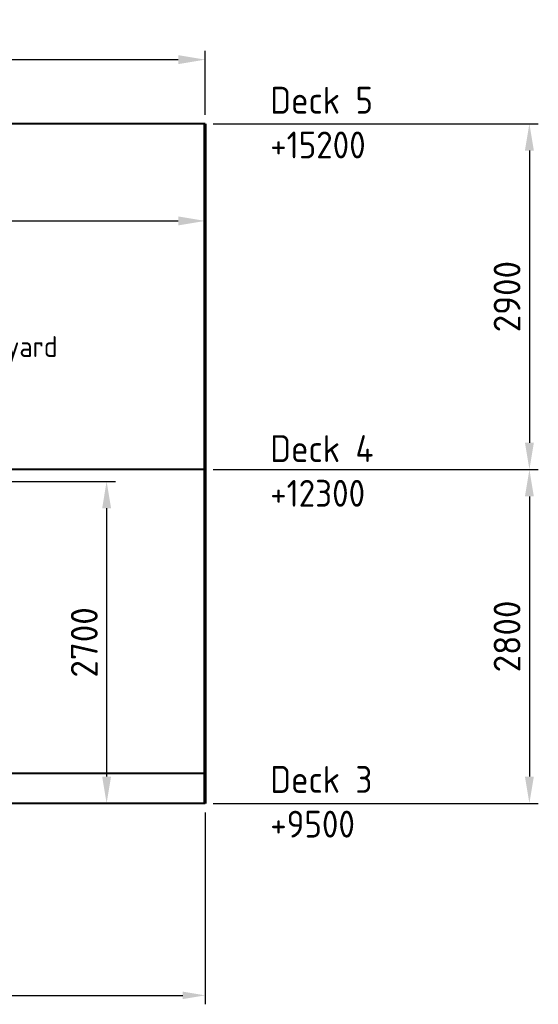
# Model space of a CAD drawing. Header units: millimetres. Extents: x 0 to 62175, y 0 to 44550.
# Tile 28 of 38: x 21187 to 25540, y 26763 to 35021. Entities that reach past the tile are written whole.
import ezdxf

# ---------------------------------------------------------------- set-up
doc = ezdxf.new("R2010")
doc.units = ezdxf.units.MM
doc.layers.add('AM_5', color=3, linetype='Continuous', lineweight=25)
doc.layers.add('Schott', color=1, linetype='Continuous', lineweight=70)
for name, color, linetype in [('Bemaßung', 3, 'Continuous'), ('GRUNDRISS', 7, 'Continuous'), ('Text', 3, 'Continuous')]:
    doc.layers.add(name, color=color, linetype=linetype)
doc.styles.add('DIN', font='Din.shx')
doc.styles.get("Standard").update_dxf_attribs({"font": 'ISOCP.SHX'})
doc.dimstyles.new('AM_ISO', dxfattribs={"dimscale": 75, "dimtxt": 3.5, "dimasz": 2.5, "dimexe": 1, "dimexo": 1, "dimgap": 1.5, "dimtad": 1, "dimdsep": 46, "dimtxsty": 'Standard', "dimcen": 0, "dimclrd": 256, "dimclre": 256, "dimclrt": 2, "dimadec": 0, "dimazin": 2, "dimtp": 0.1, "dimtm": 0.1, "dimtfac": 0.71, "dimtdec": 3, "dimtmove": 0, "dimatfit": 3, "dimfxl": 0, "dimtzin": 0, "dimlwd": -1, "dimlwe": -1, "dimarcsym": 0})
doc.dimstyles.new('M1_75', dxfattribs={"dimscale": 75, "dimtxt": 3, "dimasz": 3, "dimexe": 1, "dimexo": 1, "dimgap": 1, "dimtad": 1, "dimdec": 0, "dimzin": 0, "dimdsep": 46, "dimtxsty": 'DIN', "dimcen": 3, "dimclrd": 256, "dimclre": 256, "dimclrt": 2, "dimadec": 0, "dimazin": 0, "dimtfac": 1, "dimtdec": 0, "dimtmove": 0, "dimatfit": 3, "dimfxl": 0, "dimtvp": 1.4, "dimtolj": 1, "dimtzin": 0, "dimlwd": -1, "dimlwe": -1, "dimarcsym": 0})

# ---------------------------------------------------------------- blocks, each defined once
blk = doc.blocks.new('*D196')
at = {"layer": 'AM_5'}
for p, q in [((18493.2, 28373.2), (18493.2, 26763.4)), ((22743.2, 28373.2), (22743.2, 26763.4)), ((18680.7, 26838.4), (22555.7, 26838.4))]:
    blk.add_line(p, q, dxfattribs=at)
for points in [[(18680.7, 26869.6), (18680.7, 26807.1), (18493.2, 26838.4)], [(22555.7, 26869.6), (22555.7, 26807.1), (22743.2, 26838.4)]]:
    blk.add_solid(points, dxfattribs=at)
at = {"layer": 'Defpoints', "color": 0}
for p in [(18493.2, 28448.2), (22743.2, 28448.2), (22743.2, 26838.4)]:
    blk.add_point(p, dxfattribs=at)
at = {"layer": 'AM_5', "color": 2, "insert": (20618.2, 27082.2), "char_height": 262.5, "attachment_point": 5}
blk.add_mtext('4250', dxfattribs=at)
blk = doc.blocks.new('*D221')
at = {"layer": 'Bemaßung'}
for p, q in [((18453.2, 31419.2), (18453.2, 33408.3)), ((22743.2, 31322.6), (22743.2, 33408.3)), ((18678.2, 33333.3), (22518.2, 33333.3))]:
    blk.add_line(p, q, dxfattribs=at)
for points in [[(18678.2, 33370.8), (18678.2, 33295.8), (18453.2, 33333.3)], [(22518.2, 33370.8), (22518.2, 33295.8), (22743.2, 33333.3)]]:
    blk.add_solid(points, dxfattribs=at)
at = {"layer": 'Defpoints', "color": 0}
for p in [(22743.2, 33333.3), (18453.2, 31344.2), (22743.2, 31247.6)]:
    blk.add_point(p, dxfattribs=at)
at = {"layer": 'Bemaßung', "color": 2, "insert": (20598.2, 33520.8), "char_height": 225, "attachment_point": 5, "style": 'DIN'}
blk.add_mtext('\\A1;4290', dxfattribs=at)
blk = doc.blocks.new('*D226')
at = {"layer": 'Bemaßung'}
for p, q in [((22812.2, 31248.2), (25540.2, 31248.2)), ((25465.2, 31023.2), (25465.2, 28673.2)), ((22812.2, 28448.2), (25540.2, 28448.2))]:
    blk.add_line(p, q, dxfattribs=at)
for points in [[(25427.7, 31023.2), (25502.7, 31023.2), (25465.2, 31248.2)], [(25427.7, 28673.2), (25502.7, 28673.2), (25465.2, 28448.2)]]:
    blk.add_solid(points, dxfattribs=at)
at = {"layer": 'Defpoints', "color": 0}
for p in [(22737.2, 31248.2), (22737.2, 28448.2), (25465.2, 28448.2)]:
    blk.add_point(p, dxfattribs=at)
at = {"layer": 'Bemaßung', "color": 2, "insert": (25277.7, 29848.2), "char_height": 225, "attachment_point": 5, "rotation": 90, "style": 'DIN'}
blk.add_mtext('\\A1;2800', dxfattribs=at)
blk = doc.blocks.new('*D227')
at = {"layer": 'Bemaßung'}
for p, q in [((22812.2, 34148.2), (25540.2, 34148.2)), ((25465.2, 33923.2), (25465.2, 31473.2)), ((22812.2, 31248.2), (25540.2, 31248.2))]:
    blk.add_line(p, q, dxfattribs=at)
for points in [[(25427.7, 33923.2), (25502.7, 33923.2), (25465.2, 34148.2)], [(25427.7, 31473.2), (25502.7, 31473.2), (25465.2, 31248.2)]]:
    blk.add_solid(points, dxfattribs=at)
at = {"layer": 'Defpoints', "color": 0}
for p in [(22737.2, 34148.2), (22737.2, 31248.2), (25465.2, 31248.2)]:
    blk.add_point(p, dxfattribs=at)
at = {"layer": 'Bemaßung', "color": 2, "insert": (25277.7, 32698.2), "char_height": 225, "attachment_point": 5, "rotation": 90, "style": 'DIN'}
blk.add_mtext('\\A1;2900', dxfattribs=at)
blk = doc.blocks.new('*D228')
at = {"layer": 'Bemaßung'}
for p, q in [((18493.2, 30169.9), (18493.2, 34760.6)), ((18718.2, 34685.6), (22518.2, 34685.6)), ((22743.2, 34223.2), (22743.2, 34760.6))]:
    blk.add_line(p, q, dxfattribs=at)
for points in [[(18718.2, 34723.1), (18718.2, 34648.1), (18493.2, 34685.6)], [(22518.2, 34723.1), (22518.2, 34648.1), (22743.2, 34685.6)]]:
    blk.add_solid(points, dxfattribs=at)
at = {"layer": 'Defpoints', "color": 0}
for p in [(22743.2, 34685.6), (22743.2, 34148.2), (18493.2, 30094.9)]:
    blk.add_point(p, dxfattribs=at)
at = {"layer": 'Bemaßung', "color": 2, "insert": (20618.2, 34873.1), "char_height": 225, "attachment_point": 5, "style": 'DIN'}
blk.add_mtext('\\A1;4250', dxfattribs=at)
blk = doc.blocks.new('*D215')
at = {"layer": 'Bemaßung'}
for p, q in [((20864.9, 31148.1), (21991.6, 31148.1)), ((21916.6, 30923.1), (21916.6, 28673.2)), ((20864.9, 28448.2), (21991.6, 28448.2))]:
    blk.add_line(p, q, dxfattribs=at)
for points in [[(21879.1, 30923.1), (21954.1, 30923.1), (21916.6, 31148.1)], [(21879.1, 28673.2), (21954.1, 28673.2), (21916.6, 28448.2)]]:
    blk.add_solid(points, dxfattribs=at)
at = {"layer": 'Defpoints', "color": 0}
for p in [(20789.9, 31148.1), (20789.9, 28448.2), (21916.6, 28448.2)]:
    blk.add_point(p, dxfattribs=at)
at = {"layer": 'Bemaßung', "color": 2, "insert": (21729.1, 29798.2), "char_height": 225, "attachment_point": 5, "rotation": 90, "style": 'DIN'}
blk.add_mtext('\\A1;2700', dxfattribs=at)

msp = doc.modelspace()

# ---------------------------------------------------------------- linework, layer by layer
at = {"layer": 'GRUNDRISS', "lineweight": 40}
for p, q in [((22743.18, 34148.222), (5068.174, 34148.222)), ((22743.18, 31248.222), (20616.016, 31248.222)), ((22743.18, 28698.222), (5068.174, 28698.222)), ((22743.18, 28448.222), (5068.174, 28448.222))]:
    msp.add_line(p, q, dxfattribs=at)
at = {"layer": 'Schott'}
msp.add_line((22743.18, 28448.222), (22743.18, 34148.222), dxfattribs=at)

# ---------------------------------------------------------------- texts
at = {"char_height": 225, "width": 6544.42538, "attachment_point": 1}
for s, insert in [('Deck 5\\P+15200', (23290.15, 34457.68)), ('Deck 4\\P+12300 ', (23290.15, 31536.26)), ('Deck 3\\P+9500 ', (23290.15, 28761.832))]:
    msp.add_mtext(s, dxfattribs=dict(at, insert=insert))
at = {"layer": 'Text', "lineweight": 30}
msp.add_text('cover built by yard', height=175, dxfattribs=at).set_placement((19611.81, 32192.061))

# ---------------------------------------------------------------- dimensions: what is measured, and where the dimension line sits
at = {"layer": 'AM_5'}
dim = msp.add_linear_dim(base=(22743.18, 26838.379), p1=(18493.18, 28448.222), p2=(22743.18, 28448.222), angle=0, dimstyle='AM_ISO', dxfattribs=at)
dim.commit()
dim.dimension.update_dxf_attribs({"geometry": '*D196', "text_midpoint": (20618.18, 27082.155)})
at = {"layer": 'Bemaßung'}
for base, p1, p2, angle, picture, middle in [((22743.18, 34685.563), (18493.18, 30094.902), (22743.18, 34148.222), 180, '*D228', (20618.18, 34873.063)), ((25465.15, 31248.222), (22737.18, 34148.222), (22737.18, 31248.222), 90, '*D227', (25277.65, 32698.222)), ((22743.18, 33333.31), (18453.18, 31344.222), (22743.18, 31247.605), 180, '*D221', (20598.18, 33520.81)), ((25465.15, 28448.222), (22737.18, 31248.222), (22737.18, 28448.222), 90, '*D226', (25277.65, 29848.222)), ((21916.628, 28448.222), (20789.896, 31148.14), (20789.896, 28448.222), 90, '*D215', (21729.128, 29798.181))]:
    dim = msp.add_linear_dim(base=base, p1=p1, p2=p2, angle=angle, dimstyle='M1_75', dxfattribs=at)
    dim.commit()
    dim.dimension.update_dxf_attribs({"geometry": picture, "text_midpoint": middle})

doc.saveas('drawing.dxf')
